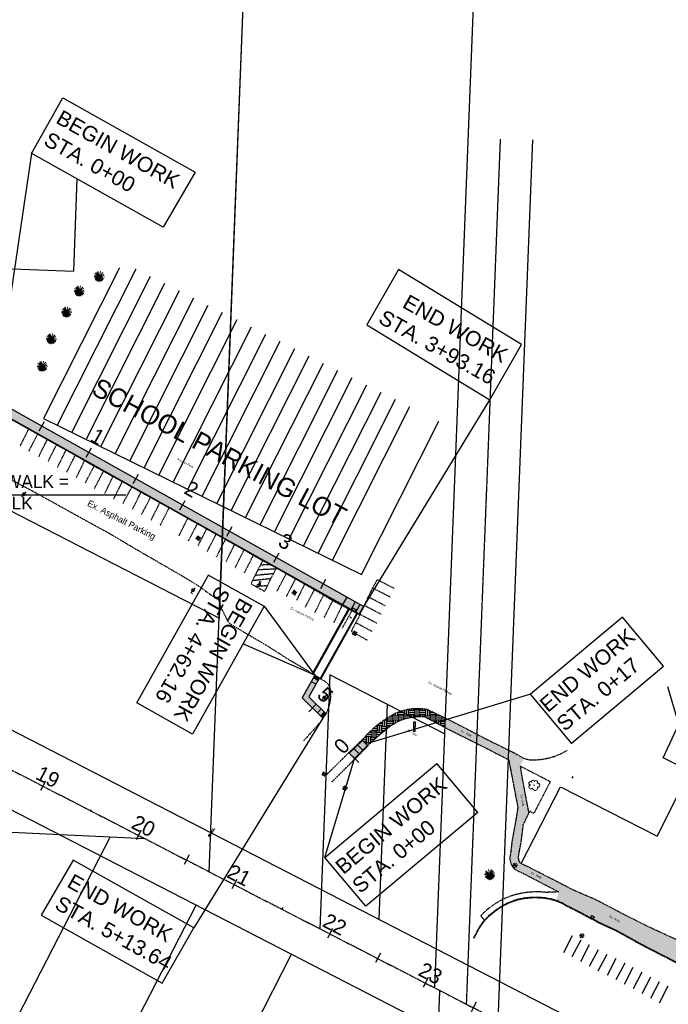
# Model space of a CAD drawing. Header units: feet. Extents: x 2246890 to 2250290, y 437895 to 440095.
# Tile 5 of 16: x 2248053 to 2248656, y 438715 to 439631. Entities that reach past the tile are written whole.
import ezdxf
from ezdxf import colors
from ezdxf.entities.mleader import LeaderData, LeaderLine
from ezdxf.math import Vec2, Vec3

# ---------------------------------------------------------------- set-up
doc = ezdxf.new("R2010")
doc.units = ezdxf.units.FT
doc.header["$MEASUREMENT"] = 0
for name, pattern in [('CL', [2, 0.3, -0.15, 1.4, -0.15]), ('esmtuex', [0]), ('OhDOT_USTN1', [0.055, 0.014, -0.041]), ('OhDOT_USTN2', [0.11, 0.069, -0.041]), ('OhDOT_USTN3', [0.22, 0.165, -0.055]), ('OhDOT_USTN5', [0.11, 0.055, -0.055]), ('REDO_Drainage01', [1.6, 0.85, -0.75]), ('rowex', [0]), ('shrublt', [0])]:
    doc.linetypes.add(name, pattern=pattern)
for name, color, linetype in [('5PPBLDG-HAT', 253, 'Continuous'), ('DV_X_Property_Line', 7, 'Continuous'), ('GE_P_CL', 7, 'CL'), ('GE_P_CL_Text', 7, 'Continuous'), ('GE_X_CL', 7, 'CL'), ('PF_P_Text', 7, 'Continuous'), ('PM_P_Crosswalk', 7, 'Continuous'), ('PV_P_Curb', 120, 'Continuous'), ('PV_P_Parking_Lot', 5, 'Continuous'), ('PV_P_Walk', 231, 'Continuous'), ('RW_X_CL', 6, 'CL'), ('RW_X_Esmt_U', 6, 'esmtuex'), ('RW_X_Fee_RW', 6, 'rowex'), ('SH_Border', 7, 'Continuous'), ('SH_Data', 7, 'Continuous'), ('SN_X_Private', 40, 'Continuous'), ('SV_X_Mon_Cells_Found', 7, 'Continuous'), ('TX_P_20', 7, 'Continuous'), ('TX_X_20', 7, 'Continuous')]:
    doc.layers.add(name, color=color, linetype=linetype)
for name, color, linetype, transparency in [('BD_X_Building', 231, 'Continuous', 0.5), ('DR_X_Cells', 151, 'OhDOT_USTN2', 0.5), ('LT_X_Foundation', 7, 'OhDOT_USTN1', 0.5), ('LT_X_Poles', 2, 'Continuous', 0.5), ('PM_X_Island', 7, 'Continuous', 0.5), ('PM_X_Parking_Lot_Stall', 7, 'OhDOT_USTN5', 0.5), ('PV_X_Curb', 120, 'OhDOT_USTN1', 0.5), ('PV_X_Driveway', 7, 'OhDOT_USTN5', 0.5), ('PV_X_EOP', 7, 'OhDOT_USTN3', 0.5), ('PV_X_Parking_Lot', 7, 'OhDOT_USTN5', 0.5), ('PV_X_Text', 7, 'Continuous', 0.5), ('PV_X_Walk', 120, 'OhDOT_USTN5', 0.5), ('PV_X_Walk-HATCH', 120, 'OhDOT_USTN5', 0.7), ('UT_X_Sanitary_Cells', 3, 'Continuous', 0.5), ('UT_X_Water_Cells', 133, 'Continuous', 0.5), ('VG_X_Cells', 3, 'Continuous', 0.5), ('VG_X_Shrub_Line_Lt', 3, 'shrublt', 0.5)]:
    doc.layers.add(name, color=color, linetype=linetype, transparency=transparency)
doc.styles.add('OHDOTSymbols', font='arial.ttf')
doc.styles.add('Slanted-Normal', font='font31.shx', dxfattribs={"height": 0.12})
doc.styles.get("Standard").update_dxf_attribs({"font": 'arial.ttf'})
doc.styles.add('Straight-Normal', font='font30.shx', dxfattribs={"height": 0.1})

# ---------------------------------------------------------------- blocks, each defined once
blk = doc.blocks.new('TREE')
at = {"layer": 'VG_X_Cells', "color": 3, "linetype": 'Continuous', "lineweight": 0}
blk.add_circle((0, 0), 0.012, dxfattribs=at)
for centre, radius, start, end in [((-0.143, -0.077), 0.0987, 96.1722, 320.5737), ((-0.165, 0.093), 0.0735, 39.0625, 279.5412), ((-0.049, 0.168), 0.0658, 354.0047, 205.9741), ((0.091, 0.141), 0.0776, 323.83, 165.0376), ((0.173, 0.002), 0.0957, 259.1453, 101.4596), ((0.047, -0.13), 0.114, 184.9476, 19.4572)]:
    blk.add_arc(centre, radius, start, end, dxfattribs=at)
blk = doc.blocks.new('ETREE')
at = {"layer": 'VG_X_Cells', "color": 3, "linetype": 'Continuous', "lineweight": 0}
for p, q in [((-0.247, 0), (0, 0)), ((0, 0), (-0.221, 0.059)), ((0, 0), (-0.214, -0.078)), ((0, 0), (-0.199, -0.114)), ((0, 0), (-0.195, 0.115)), ((0, 0), (-0.195, -0.15)), ((0, 0), (-0.174, 0.174)), ((0, 0), (-0.147, -0.173)), ((0, 0), (-0.116, -0.201)), ((0, 0), (-0.083, -0.217)), ((0, 0), (-0.063, -0.243)), ((0, 0), (-0.062, 0.231)), ((0, 0), (-0.027, -0.23)), ((0, 0), (0.063, 0.235)), ((0, 0), (0.133, 0.194)), ((0, 0), (0.183, 0.14)), ((0, 0), (0.237, 0.08)), ((0, 0), (0.226, 0.005)), ((0, -0.262), (0, 0)), ((0, 0), (0.046, -0.232)), ((0, 0), (0.097, -0.233)), ((0, 0), (0.127, -0.19)), ((0, 0), (0.179, -0.176)), ((0, 0), (0.191, -0.128)), ((0, 0), (0.223, -0.097)), ((0, 0), (0.241, -0.048))]:
    blk.add_line(p, q, dxfattribs=at)
blk = doc.blocks.new('FH')
at = {"layer": 'UT_X_Water_Cells', "color": 133, "linetype": 'Continuous', "lineweight": 0}
for p, q in [((0.06, 0.103), (-0.06, 0.103)), ((0, 0.06), (0, 0.146)), ((-0.042, -0.042), (-0.146, -0.146)), ((0.042, -0.042), (0.146, -0.146))]:
    blk.add_line(p, q, dxfattribs=at)
for start, end in [(140.02099, 184.06293), (68.13946, 112.03798), (356.01648, 39.98885), (211.87877, 255.84793), (283.82389, 329.90967)]:
    blk.add_arc((0, 0), 0.06, start, end, dxfattribs=at)
blk = doc.blocks.new('WGV')
at = {"layer": 'UT_X_Water_Cells', "color": 133, "linetype": 'Continuous', "lineweight": 0}
for p, q in [((0.032, 0.102), (-0.032, 0.102)), ((0, 0.07), (0, 0.134))]:
    blk.add_line(p, q, dxfattribs=at)
at = {"layer": 'UT_X_Water_Cells', "color": 133, "linetype": 'Continuous', "lineweight": 0, "flags": 128}
blk.add_lwpolyline([(-0.032, 0.041), (-0.016, -0.045), (0, 0.041), (0.016, -0.045), (0.032, 0.041)], dxfattribs=at)
at = {"layer": 'UT_X_Water_Cells', "color": 133, "linetype": 'Continuous', "lineweight": 0, "extrusion": (0, 0, -1)}
blk.add_arc((0, 0), 0.07, 330.01836, 29.98164, dxfattribs=at)
at = {"layer": 'UT_X_Water_Cells', "color": 133, "linetype": 'Continuous', "lineweight": 0}
for start, end in [(60.01836, 120.01574), (330.01836, 29.98164), (239.98426, 299.98164)]:
    blk.add_arc((0, 0), 0.07, start, end, dxfattribs=at)
blk = doc.blocks.new('CB22B-X')
at = {"layer": 'Defpoints', "color": 20, "linetype": 'REDO_Drainage01', "lineweight": 0}
blk.add_lwpolyline([(-1, 1), (1, 1), (1, -1), (-1, -1), (-1, 1)], close=True, dxfattribs=at)
at = {"layer": 'DR_X_Cells', "color": 151, "linetype": 'Continuous', "lineweight": 0}
for p, q in [((-1.15, -0.61), (0.61, 1.15)), ((-1.15, 0.52), (-0.52, 1.15)), ((-0.55, -1.15), (1.15, 0.55)), ((0.58, -1.15), (1.15, -0.58))]:
    blk.add_line(p, q, dxfattribs=at)
at = {"layer": 'DR_X_Cells', "color": 151, "linetype": 'REDO_Drainage01', "lineweight": 0}
blk.add_lwpolyline([(-1.67, 1.67), (1.67, 1.67), (1.67, -1.67), (-1.67, -1.67), (-1.67, 1.67)], close=True, dxfattribs=at)
at = {"layer": 'DR_X_Cells', "color": 151, "linetype": 'Continuous', "lineweight": 0, "flags": 128}
blk.add_lwpolyline([(-1.15, 1.15), (1.15, 1.15), (1.15, -1.15), (-1.15, -1.15), (-1.15, 1.15)], close=True, dxfattribs=at)
blk = doc.blocks.new('SMH')
at = {"layer": 'Defpoints', "color": 3, "linetype": 'Continuous', "lineweight": 30}
blk.add_point((0, 0), dxfattribs=at)
at = {"layer": 'UT_X_Sanitary_Cells', "color": 3, "linetype": 'Continuous', "lineweight": 0, "flags": 128}
for points in [[(-0.017, 0.034), (-0.018, 0.036), (-0.02, 0.037), (-0.025, 0.039), (-0.032, 0.04), (-0.037, 0.04), (-0.039, 0.04), (-0.047, 0.038), (-0.054, 0.034), (-0.059, 0.029), (-0.06, 0.024), (-0.06, 0.02), (-0.059, 0.015), (-0.054, 0.011), (-0.019, -0.008), (-0.016, -0.01), (-0.015, -0.013), (-0.013, -0.017), (-0.013, -0.02), (-0.014, -0.024), (-0.015, -0.027), (-0.016, -0.03), (-0.017, -0.032), (-0.019, -0.034), (-0.02, -0.036), (-0.022, -0.037), (-0.025, -0.039), (-0.027, -0.039), (-0.032, -0.04), (-0.041, -0.04), (-0.047, -0.039), (-0.055, -0.034), (-0.06, -0.031)], [(0.01, -0.04), (0.036, 0.04), (0.06, -0.04)], [(0.054, -0.021), (0.017, -0.021)]]:
    blk.add_lwpolyline(points, dxfattribs=at)
at = {"layer": 'UT_X_Sanitary_Cells', "color": 3, "linetype": 'Continuous', "lineweight": 0}
for start, end in [(130.0806, 170.0721), (70.0577, 110.1061), (10.0169, 50.0392), (190.0169, 230.0392), (250.0577, 290.0473), (310.0114, 350.0264)]:
    blk.add_arc((0, 0), 0.1, start, end, dxfattribs=at)
blk = doc.blocks.new('LPOLE')
at = {"layer": 'LT_X_Poles', "color": 2, "linetype": 'Continuous', "lineweight": 0, "flags": 128}
blk.add_lwpolyline([(0.039, 0.148), (-0.039, -0.152), (0.079, -0.152)], dxfattribs=at)
at = {"layer": 'LT_X_Poles', "color": 2, "linetype": 'Continuous', "lineweight": 0}
blk.add_circle((0, 0), 0.065, dxfattribs=at)
blk = doc.blocks.new('IPID')
at = {"layer": 'SV_X_Mon_Cells_Found', "color": 2, "linetype": 'Continuous', "lineweight": 0}
blk.add_line((0, 0.006), (0, -0.038), dxfattribs=at)
at = {"layer": 'SV_X_Mon_Cells_Found', "color": 2, "linetype": 'Continuous', "lineweight": 0, "flags": 128}
for points in [[(0.102, 0.04), (0.119, 0.04)], [(0.11, -0.04), (0.11, 0.04)], [(0.189, -0.04), (0.189, 0.04), (0.215, 0.04), (0.218, 0.039), (0.222, 0.038), (0.223, 0.037), (0.225, 0.036), (0.227, 0.032), (0.229, 0.029), (0.23, 0.024), (0.23, 0.017), (0.229, 0.014), (0.228, 0.01), (0.226, 0.006), (0.224, 0.004), (0.222, 0.003), (0.219, 0.002), (0.215, 0.001), (0.189, 0.001)], [(0.339, 0.04), (0.301, 0.04), (0.301, -0.04)], [(0.301, 0.001), (0.328, 0.001)], [(0.102, -0.04), (0.119, -0.04)], [(0.158, -0.029), (0.161, -0.029), (0.163, -0.031), (0.164, -0.033), (0.164, -0.036), (0.163, -0.039), (0.161, -0.04), (0.158, -0.04), (0.157, -0.039), (0.155, -0.036), (0.155, -0.033), (0.157, -0.031), (0.158, -0.029)], [(0.271, -0.029), (0.273, -0.029), (0.275, -0.031), (0.277, -0.033), (0.277, -0.036), (0.275, -0.039), (0.273, -0.04), (0.271, -0.04), (0.269, -0.039), (0.267, -0.036), (0.267, -0.033), (0.269, -0.031), (0.271, -0.029)], [(0.378, -0.029), (0.381, -0.029), (0.383, -0.031), (0.384, -0.033), (0.384, -0.036), (0.383, -0.039), (0.381, -0.04), (0.378, -0.04), (0.377, -0.039), (0.375, -0.036), (0.375, -0.033), (0.377, -0.031), (0.378, -0.029)]]:
    blk.add_lwpolyline(points, dxfattribs=at)
at = {"layer": 'SV_X_Mon_Cells_Found', "color": 2, "linetype": 'Continuous', "lineweight": 0}
for centre, radius in [((0, 0), 0.06), ((0, 0.033), 0.008)]:
    blk.add_circle(centre, radius, dxfattribs=at)

msp = doc.modelspace()

# ---------------------------------------------------------------- hatches: boundary and pattern name
at = {"layer": '5PPBLDG-HAT'}
h = msp.add_hatch(color=256, dxfattribs=at)
h.dxf.hatch_style = 1
h.paths.add_polyline_path([(2248321.704, 439001.493), (2248328.373, 439013.384), (2248324.012, 439015.829), (2248315.473, 439000.604), (2248325.208, 438991.049), (2248328.684, 438994.643)])
h.paths.add_polyline_path([(2248331.308, 439018.617), (2248327.064, 439021.271), (2248324.012, 439015.829), (2248328.373, 439013.384)])
h.paths.add_polyline_path([(2248326.405, 439019.074), (2248327.383, 439020.818), (2248330.872, 439018.862), (2248329.894, 439017.117)], flags=0)
h.paths.add_polyline_path([(2248330.872, 439018.862), (2248327.383, 439020.818), (2248326.405, 439019.074), (2248329.894, 439017.117)], flags=16)
h.paths.add_polyline_path([(2248333.22, 438990.191), (2248328.684, 438994.643), (2248325.208, 438991.049), (2248329.718, 438986.623)])
h.paths.add_polyline_path([(2248335.725, 438987.033), (2248337.152, 438985.632), (2248337.435, 438986.055), (2248333.22, 438990.191), (2248329.718, 438986.623), (2248334.608, 438981.823), (2248337.152, 438985.632), (2248334.35, 438982.777), (2248332.923, 438984.178)])
h = msp.add_hatch(color=256, dxfattribs=at)
h.dxf.hatch_style = 1
h.paths.add_polyline_path([(2248368.582, 438948.479), (2248363.665, 438953.306), (2248359.352, 438949.132), (2248364.356, 438944.22)])
h.paths.add_polyline_path([(2248367.259, 438956.784), (2248363.665, 438953.306), (2248368.582, 438948.479), (2248372.105, 438952.028)])
h.paths.add_polyline_path([(2248376.332, 438956.286), (2248371.572, 438960.958), (2248367.259, 438956.784), (2248372.105, 438952.028)])
at = {"layer": 'PV_X_Walk-HATCH', "ltscale": 50}
h = msp.add_hatch(dxfattribs=at)
h.set_pattern_fill('EARTH', color=256, scale=20)
edge = h.paths.add_edge_path()
edge.add_line((2248448.202, 438973.083), (2248448.544, 438981.804))
edge.add_line((2248448.544, 438981.804), (2248432.884, 438989.397))
edge.add_arc((2248422.728, 438940.673), 49.771, 78.2252, 114.361319)
edge.add_arc((2248450.665, 438893.448), 104.486, 117.637125, 122.769296)
edge.add_line((2248394.111, 438981.306), (2248393.999, 438971.232))
edge.add_arc((2248423.443, 438936.332), 45.661, 126.51792, 130.153132, ccw=False)
edge.add_arc((2248425.247, 438936.641), 46.515, 84.907939, 128.53056, ccw=False)
edge.add_line((2248429.375, 438982.973), (2248448.202, 438973.083))
h = msp.add_hatch(dxfattribs=at)
h.set_pattern_fill('EARTH', color=256, scale=20)
h.paths.add_polyline_path([(2248394.111, 438981.306, 0.0731261), (2248371.215, 438961.308), (2248376.689, 438955.936, -0.0314846), (2248393.709, 438971.062)])
h.paths.add_polyline_path([(2248379.369, 438962.298), (2248389.619, 438971.146), (2248387.451, 438973.657), (2248377.202, 438964.81)], flags=24)
h = msp.add_hatch(dxfattribs=at)
h.set_pattern_fill('EARTH', color=256, scale=20)
edge = h.paths.add_edge_path()
edge.add_line((2248448.202, 438973.083), (2248507.635, 438942.937))
edge.add_line((2248507.635, 438942.937), (2248516.103, 438898.719))
edge.add_line((2248516.103, 438898.719), (2248509.324, 438855.394))
edge.add_arc((2248521.603, 438851.214), 12.971, 161.200818, 238.11988)
edge.add_line((2248514.752, 438840.199), (2248554.16, 438820.007))
edge.add_line((2248554.16, 438820.007), (2248551.47, 438812.085))
edge.add_arc((2248535.729, 438765.719), 48.965, 60.497476, 71.248008, ccw=False)
edge.add_line((2248559.843, 438808.335), (2248576.205, 438800.071))
edge.add_line((2248576.205, 438800.071), (2248583.677, 438795.895))
edge.add_line((2248583.677, 438795.895), (2248586.175, 438794.848))
edge.add_line((2248586.175, 438794.848), (2248591.894, 438791.618))
edge.add_line((2248591.894, 438791.618), (2248607.126, 438784.697))
edge.add_line((2248607.126, 438784.697), (2248631.262, 438771.308))
edge.add_line((2248631.262, 438771.308), (2248653.41, 438759.92))
edge.add_line((2248653.41, 438759.92), (2248680.634, 438745.975))
edge.add_line((2248680.634, 438745.975), (2248707.517, 438732.231))
edge.add_line((2248707.517, 438732.231), (2248733.438, 438719.295))
edge.add_line((2248733.438, 438719.295), (2248760.157, 438705.083))
edge.add_line((2248760.157, 438705.083), (2248810.724, 438679.108))
edge.add_line((2248810.724, 438679.108), (2248833.755, 438667.39))
edge.add_line((2248833.755, 438667.39), (2248883.527, 438641.915))
edge.add_line((2248883.527, 438641.915), (2248906.551, 438629.602))
edge.add_line((2248906.551, 438629.602), (2248929.881, 438618.175))
edge.add_line((2248929.881, 438618.175), (2248946.845, 438609.286))
edge.add_arc((2248920.379, 438546.098), 68.507, 26.460698, 67.273842, ccw=False)
edge.add_arc((2248931.516, 438549.152), 57.219, 2.597753, 28.69212, ccw=False)
edge.add_arc((2248918.648, 438548.13), 70.122, -23.152536, 2.955805, ccw=False)
edge.add_line((2248983.122, 438520.559), (2248988.284, 438518.392))
edge.add_arc((2248921.505, 438546.916), 72.616, 336.871044, 363.780119)
edge.add_arc((2248924.724, 438548.515), 69.312, 2.636301, 49.078811)
edge.add_line((2248970.125, 438600.889), (2248972.516, 438606.065))
edge.add_line((2248972.516, 438606.065), (2248927.067, 438633.34))
edge.add_line((2248927.067, 438633.34), (2248924.808, 438634.769))
edge.add_line((2248924.808, 438634.769), (2248810.563, 438697.4))
edge.add_line((2248810.563, 438697.4), (2248792.784, 438706.827))
edge.add_line((2248792.784, 438706.827), (2248784.154, 438710.836))
edge.add_line((2248784.154, 438710.836), (2248782.927, 438708.634))
edge.add_line((2248782.927, 438708.634), (2248766.269, 438717.187))
edge.add_line((2248766.269, 438717.187), (2248763.297, 438720.169))
edge.add_line((2248763.297, 438720.169), (2248760.052, 438721.921))
edge.add_line((2248760.052, 438721.921), (2248756.004, 438722.365))
edge.add_line((2248756.004, 438722.365), (2248739.455, 438730.999))
edge.add_line((2248739.455, 438730.999), (2248740.98, 438733.546))
edge.add_line((2248740.98, 438733.546), (2248715.095, 438746.885))
edge.add_line((2248715.095, 438746.885), (2248688.231, 438760.663))
edge.add_line((2248688.231, 438760.663), (2248669.197, 438769.912))
edge.add_line((2248669.197, 438769.912), (2248670.473, 438771.843))
edge.add_line((2248670.473, 438771.843), (2248663.194, 438775.837))
edge.add_line((2248663.194, 438775.837), (2248638.974, 438786.872))
edge.add_line((2248638.974, 438786.872), (2248613.485, 438799.634))
edge.add_line((2248613.485, 438799.634), (2248589.128, 438812.468))
edge.add_line((2248589.128, 438812.468), (2248568.102, 438821.48))
edge.add_line((2248568.102, 438821.48), (2248523.577, 438844.394))
edge.add_line((2248523.577, 438844.394), (2248519.309, 438846.526))
edge.add_arc((2248521.341, 438850.593), 4.546, 179.112778, 243.44966, ccw=False)
edge.add_line((2248516.795, 438850.664), (2248516.899, 438854.091))
edge.add_line((2248516.899, 438854.091), (2248519.15, 438865.928))
edge.add_line((2248519.15, 438865.928), (2248521.268, 438882.834))
edge.add_line((2248521.268, 438882.834), (2248526.501, 438893.666))
edge.add_line((2248526.501, 438893.666), (2248520.87, 438922.874))
edge.add_line((2248520.87, 438922.874), (2248518.522, 438937.015))
edge.add_line((2248518.522, 438937.015), (2248521.842, 438944.289))
edge.add_line((2248521.842, 438944.289), (2248511.683, 438949.921))
edge.add_line((2248511.683, 438949.921), (2248456.658, 438977.869))
edge.add_line((2248456.658, 438977.869), (2248448.544, 438981.804))
edge.add_line((2248448.544, 438981.804), (2248448.202, 438973.083))

# ---------------------------------------------------------------- linework, layer by layer
at = {"layer": '5PPBLDG-HAT'}
for points in [[(2248030.519, 439277.439), (2248372.906, 439085.413), (2248026.09, 439270.155), (2248368.748, 439077.999)], [(2248326.405, 439019.074), (2248327.383, 439020.818), (2248329.894, 439017.117), (2248330.872, 439018.862)], [(2248332.923, 438984.178), (2248334.35, 438982.777), (2248335.725, 438987.033), (2248337.152, 438985.632)]]:
    msp.add_solid(points, dxfattribs=at)
at = {"layer": 'BD_X_Building', "elevation": 2171.273}
for points in [[(2248106.207, 439483.232), (2248102.914, 439397.558)], [(2247892.238, 439405.654), (2248102.914, 439397.558)]]:
    msp.add_lwpolyline(points, dxfattribs=at)
at = {"layer": 'DV_X_Property_Line'}
for p, q in [((2248229.2, 438838.586, 1083.62), (2248267.513, 439814.594, 1083.62)), ((2248267.113, 439814.33, 1083.62), (2248238.518, 439074.612, 1083.62)), ((2248478.273, 439739.14, 1083.62), (2248447.96, 438966.924, 1083.62)), ((2248529.703, 439519.651, 1083.62), (2248497.539, 438700.282, 1083.62)), ((2248238.518, 439074.612, 1083.62), (2247751.322, 439325.324, 1083.62)), ((2248341.292, 439021.896, 1083.62), (2248332.016, 438785.588, 1083.62)), ((2248447.96, 438966.924, 1083.62), (2248341.292, 439021.896, 1083.62)), ((2248394.626, 438994.41, 1083.62), (2248386.778, 438794.49, 1083.62)), ((2248447.96, 438966.924, 1083.62), (2248438.684, 438730.614, 1083.62)), ((2248169.36, 438869.417, 1083.62), (2247849.412, 438884.218, 1083.62)), ((2248037.785, 438678.478, 1083.62), (2248136.962, 438870.916, 1083.62)), ((2248126.675, 438632.667, 1083.62), (2248216.923, 438807.779, 1083.62)), ((2248215.564, 438586.856, 1083.62), (2248305.812, 438761.968, 1083.62))]:
    msp.add_line(p, q, dxfattribs=at)
at = {"layer": 'GE_P_CL_Text'}
for p, q in [((2248071.156, 439248.915), (2248076.048, 439257.637)), ((2248114.766, 439224.457), (2248119.657, 439233.179)), ((2248158.375, 439199.998), (2248163.267, 439208.72)), ((2248158.375, 439199.998), (2248163.267, 439208.72)), ((2248201.985, 439175.54), (2248206.876, 439184.262)), ((2248245.594, 439151.082), (2248250.486, 439159.804)), ((2248289.204, 439126.624), (2248294.096, 439135.346)), ((2248332.813, 439102.165), (2248337.705, 439110.887)), ((2248359.853, 439075.955), (2248361.584, 439074.955)), ((2248321.731, 438987.455), (2248328.684, 438994.643)), ((2248368.332, 438940.369), (2248361.144, 438947.321)), ((2248566.579, 438925.771), (2248567.557, 438927.515)), ((2248072.612, 438914.499, -2171.273), (2248077.301, 438923.332, -2171.273)), ((2248074.5, 438918.026, -2171.273), (2248075.414, 438919.805, -2171.273)), ((2248118.715, 438894.677, -2171.273), (2248119.631, 438896.455, -2171.273)), ((2248161.563, 438868.807, -2171.273), (2248166.252, 438877.64, -2171.273)), ((2248163.45, 438872.334, -2171.273), (2248164.364, 438874.113, -2171.273)), ((2248206.038, 438845.961, -2171.273), (2248210.727, 438854.793, -2171.273)), ((2248207.926, 438849.488, -2171.273), (2248208.84, 438851.267, -2171.273)), ((2248250.514, 438823.115, -2171.273), (2248255.202, 438831.947, -2171.273)), ((2248252.401, 438826.641, -2171.273), (2248253.315, 438828.42, -2171.273)), ((2248296.876, 438803.795, -2171.273), (2248297.79, 438805.574, -2171.273)), ((2248339.464, 438777.422, -2171.273), (2248344.153, 438786.255, -2171.273)), ((2248341.352, 438780.949, -2171.273), (2248342.265, 438782.728, -2171.273)), ((2248383.939, 438754.576, -2171.273), (2248388.628, 438763.409, -2171.273)), ((2248385.827, 438758.103, -2171.273), (2248386.741, 438759.882, -2171.273)), ((2248428.415, 438731.73, -2171.273), (2248433.103, 438740.562, -2171.273)), ((2248430.302, 438735.256, -2171.273), (2248431.216, 438737.036, -2171.273)), ((2248472.89, 438708.883, -2171.273), (2248477.579, 438717.716, -2171.273))]:
    msp.add_line(p, q, dxfattribs=at)
at = {"layer": 'GE_X_CL', "elevation": 2171.273}
msp.add_lwpolyline([(2247742.159, 439089.584), (2248895.08, 438495.685)], dxfattribs=at)
at = {"layer": 'LT_X_Foundation'}
for centre, radius, start, end in [((2248056.925, 439190.073, 1085.95), 1.036, 141.280493, 14.796431), ((2248056.925, 439190.073, 1085.95), 1.036, 14.796431, 141.280493), ((2248214.053, 439100.663, 1084.631), 0.952, 130.726721, 319.802646), ((2248214.053, 439100.663, 1084.631), 0.952, 319.802646, 130.726721), ((2248336.062, 439000.869, 1084.069), 1.141, 160.539685, 27.846276), ((2248336.062, 439000.869, 1084.069), 1.141, 27.846276, 160.539685)]:
    msp.add_arc(centre, radius, start, end, dxfattribs=at)
at = {"layer": 'PF_P_Text'}
for p, q in [((2248064.035, 439506.884, -4368.563), (2248029.992, 439277.734)), ((2248372.906, 439085.413, 21668.825), (2248490.094, 439277.655, 21668.825))]:
    msp.add_line(p, q, dxfattribs=at)
at = {"layer": 'PM_P_Crosswalk'}
for points in [[(2248324.825, 439022.605), (2248359.007, 439083.621), (2248359.583, 439083.298), (2248325.4, 439022.283)], [(2248332.38, 439018.373), (2248332.956, 439018.05), (2248367.138, 439079.065), (2248366.562, 439079.388)]]:
    msp.add_lwpolyline(points, close=True, dxfattribs=at)
at = {"layer": 'PM_X_Island'}
for p, q in [((2248145.813, 439400.587, 2171.273), (2248075.18, 439260.242, 2171.273)), ((2248087.916, 439254.002, 2171.273), (2248161.243, 439399.652, 2171.273)), ((2248101.387, 439247.403, 2171.273), (2248174.641, 439392.907, 2171.273)), ((2248114.858, 439240.803, 2171.273), (2248188.039, 439386.161, 2171.273)), ((2248128.329, 439234.204, 2171.273), (2248201.437, 439379.416, 2171.273)), ((2248141.801, 439227.604, 2171.273), (2248214.834, 439372.671, 2171.273)), ((2248155.272, 439221.005, 2171.273), (2248228.232, 439365.926, 2171.273)), ((2248168.743, 439214.405, 2171.273), (2248241.63, 439359.181, 2171.273)), ((2248182.214, 439207.806, 2171.273), (2248255.028, 439352.436, 2171.273)), ((2248195.685, 439201.206, 2171.273), (2248268.426, 439345.691, 2171.273)), ((2248209.156, 439194.607, 2171.273), (2248281.824, 439338.945, 2171.273)), ((2248222.628, 439188.007, 2171.273), (2248295.222, 439332.2, 2171.273)), ((2248236.099, 439181.407, 2171.273), (2248308.62, 439325.455, 2171.273)), ((2248249.57, 439174.808, 2171.273), (2248322.017, 439318.71, 2171.273)), ((2248263.041, 439168.208, 2171.273), (2248335.415, 439311.965, 2171.273)), ((2248276.512, 439161.609, 2171.273), (2248348.813, 439305.22, 2171.273)), ((2248289.984, 439155.009, 2171.273), (2248362.211, 439298.475, 2171.273)), ((2248303.455, 439148.41, 2171.273), (2248375.609, 439291.729, 2171.273)), ((2248316.926, 439141.81, 2171.273), (2248389.007, 439284.984, 2171.273)), ((2248330.397, 439135.211, 2171.273), (2248402.405, 439278.239, 2171.273)), ((2248343.868, 439128.611, 2171.273), (2248415.803, 439271.494, 2171.273)), ((2248075.18, 439260.242, 2171.273), (2248370.811, 439115.412, 2171.273)), ((2248370.811, 439115.412, 2171.273), (2248442.598, 439258.004, 2171.273))]:
    msp.add_line(p, q, dxfattribs=at)
for points, elevation in [([(2248519.309, 438846.526), (2248555.79, 438917.773), (2248645.796, 438871.994), (2248675.98, 438932.33), (2248651.377, 438944.707), (2248665.76, 438976.151), (2248655.618, 439010.926)], 1087.197), ([(2248558.753, 438763.784), (2248566.915, 438779.473)], 2171.273), ([(2248566.761, 438759.78), (2248574.923, 438775.469)], 2171.273), ([(2248574.558, 438755.274), (2248582.72, 438770.963)], 2171.273), ([(2248582.804, 438750.779), (2248590.966, 438766.467)], 2171.273), ([(2248590.906, 438746.48), (2248599.069, 438762.169)], 2171.273), ([(2248599.503, 438742.664), (2248607.665, 438758.353)], 2171.273), ([(2248607.605, 438738.365), (2248615.767, 438754.054)], 2171.273), ([(2248615.269, 438734.17), (2248623.431, 438749.859)], 2171.273), ([(2248623.558, 438730.088), (2248631.72, 438745.777)], 2171.273), ([(2248631.719, 438725.423), (2248639.881, 438741.112)], 2171.273), ([(2248639.732, 438721.064), (2248647.894, 438736.752)], 2171.273), ([(2248647.778, 438716.917), (2248655.94, 438732.606)], 2171.273)]:
    msp.add_lwpolyline(points, dxfattribs=dict(at, elevation=elevation))
at = {"layer": 'PM_X_Parking_Lot_Stall'}
for points, elevation in [([(2248053.346, 439234.717), (2248061.516, 439250.839)], 1086.621), ([(2248061.454, 439230.044), (2248069.764, 439245.902)], 1086.545), ([(2248070.66, 439224.683), (2248078.644, 439240.954)], 1086.389), ([(2248088.206, 439215.108), (2248096.122, 439231.188)], 1086.165), ([(2248096.633, 439210.366), (2248104.716, 439226.296)], 1086.091), ([(2248114.008, 439200.458), (2248122.197, 439216.084)], 1085.841), ([(2248140.329, 439185.465), (2248148.5, 439201.727)], 1085.386), ([(2248148.783, 439181.072), (2248157.436, 439196.971)], 1085.29), ([(2248157.843, 439175.753), (2248165.7, 439191.869)], 1085.148), ([(2248183.681, 439161.037), (2248191.949, 439177.413)], 1084.782), ([(2248201.121, 439151.369), (2248209.253, 439167.526)], 1084.454), ([(2248227.333, 439136.587), (2248235.511, 439152.482)], 1084.588), ([(2248236.028, 439131.807), (2248244.431, 439148.021)], 1084.622), ([(2248244.685, 439126.737), (2248252.776, 439143.191)], 1084.775), ([(2248253.426, 439121.822), (2248261.604, 439138.267)], 1084.768), ([(2248278.802, 439128.223), (2248276.849, 439124.366), (2248274.338, 439119.527), (2248271.716, 439114.324), (2248269.199, 439109.443), (2248268.024, 439106.683), (2248272.186, 439104.299), (2248280.752, 439099.663), (2248283.473, 439104.938), (2248286.465, 439111.368), (2248288.948, 439115.993), (2248291.26, 439120.348), (2248291.927, 439121.429)], 1084.993), ([(2248291.26, 439120.348), (2248274.338, 439119.527)], 1084.735), ([(2248276.849, 439124.366), (2248285.831, 439124.589)], 1084.919), ([(2248286.465, 439111.368), (2248269.199, 439109.443)], 1084.503), ([(2248288.948, 439115.993), (2248271.716, 439114.324)], 1084.688), ([(2248292.247, 439099.673), (2248300.793, 439116.105)], 1084.495), ([(2248301.039, 439094.827), (2248309.456, 439111.212)], 1084.297), ([(2248272.186, 439104.299), (2248283.395, 439105.146)], 1084.534), ([(2248310.567, 439091.243), (2248317.893, 439105.979)], 1084.188), ([(2248318.554, 439085.032), (2248326.809, 439100.744)], 1084.382), ([(2248327.485, 439079.947), (2248335.487, 439096.062)], 1084.604), ([(2248392.82, 439086.112), (2248377.041, 439094.407)], 1085.347), ([(2248336.102, 439075.196), (2248344.04, 439090.991)], 1084.606), ([(2248345.129, 439070.352), (2248352.552, 439085.983)], 1084.518), ([(2248388.939, 439078.224), (2248373.405, 439086.406)], 1085.217), ([(2248353.077, 439065.463), (2248361.598, 439081.145)], 1084.416), ([(2248369.446, 439078.075), (2248365.362, 439070.444), (2248361.19, 439062.576), (2248376.241, 439054.171)], 1084.637), ([(2248384.932, 439069.933), (2248369.446, 439078.075)], 1085.089), ([(2248380.788, 439062.096), (2248365.362, 439070.444)], 1084.858)]:
    msp.add_lwpolyline(points, dxfattribs=dict(at, elevation=elevation))
for points in [[(2248079.298, 439220.078), (2248087.203, 439235.965)], [(2248105.597, 439205.21), (2248113.333, 439221.282)], [(2248122.597, 439195.556), (2248130.94, 439211.425)], [(2248132.215, 439190.817), (2248139.742, 439206.432)], [(2248166.221, 439171.044), (2248174.825, 439187.117)], [(2248175.198, 439165.983), (2248183.303, 439181.922)], [(2248209.959, 439146.688), (2248218.258, 439162.603)], [(2248218.64, 439141.625), (2248226.583, 439157.285)], [(2248262.035, 439116.924), (2248270.217, 439133.138)], [(2248400.917, 439102.361), (2248385.402, 439110.301)], [(2248397.548, 439094.246), (2248381.084, 439102.441)]]:
    msp.add_lwpolyline(points, dxfattribs=at)
at = {"layer": 'PV_P_Curb'}
for points in [[(2248026.317, 439270.601), (2248026.745, 439270.383), (2248368.556, 439078.68)], [(2248372.469, 439085.657), (2248368.556, 439078.68)], [(2248327.044, 439021.284), (2248331.288, 439018.629)], [(2248334.608, 438981.823), (2248337.435, 438986.055)], [(2248359.342, 438949.123), (2248371.563, 438960.949)], [(2248364.358, 438944.222), (2248376.32, 438956.274)]]:
    msp.add_lwpolyline(points, dxfattribs=at)
at = {"layer": 'PV_P_Parking_Lot'}
for points in [[(2248026.09, 439270.155), (2248026.509, 439269.942), (2248368.748, 439077.999)], [(2248372.906, 439085.413), (2248368.748, 439077.999)], [(2248327.309, 439021.708), (2248331.553, 439019.053)], [(2248334.935, 438981.502), (2248337.761, 438985.734)], [(2248358.995, 438949.482), (2248371.215, 438961.308)]]:
    msp.add_lwpolyline(points, dxfattribs=at)
at = {"layer": 'PV_P_Parking_Lot', "elevation": 1085.217}
msp.add_lwpolyline([(2248365.362, 439070.444), (2248365.362, 439070.444)], close=True, dxfattribs=at)
at = {"layer": 'PV_P_Walk'}
for p, q in [((2248327.309, 439021.708), (2248315.473, 439000.604)), ((2248331.553, 439019.053), (2248321.704, 439001.493)), ((2248334.935, 438981.502), (2248315.473, 439000.604)), ((2248337.761, 438985.734), (2248321.704, 439001.493)), ((2248332.923, 438984.178), (2248334.35, 438982.777)), ((2248335.725, 438987.033), (2248337.152, 438985.632))]:
    msp.add_line(p, q, dxfattribs=at)
for points in [[(2248029.992, 439277.734), (2248030.519, 439277.439), (2248372.906, 439085.413)], [(2248357.064, 439094.297), (2248352.906, 439086.884)], [(2248364.914, 439089.895), (2248360.756, 439082.481)], [(2248362.415, 439084.417), (2248361.437, 439082.673)], [(2248365.904, 439082.46), (2248362.415, 439084.417)], [(2248369.275, 439087.449), (2248365.117, 439080.035)], [(2248364.925, 439080.716), (2248361.437, 439082.673)], [(2248365.904, 439082.46), (2248364.925, 439080.716)], [(2248327.383, 439020.818), (2248326.405, 439019.074)], [(2248329.894, 439017.117), (2248326.405, 439019.074)], [(2248330.872, 439018.862), (2248327.383, 439020.818)], [(2248330.872, 439018.862), (2248329.894, 439017.117)], [(2248328.373, 439013.384), (2248324.012, 439015.829)], [(2248333.22, 438990.191), (2248329.718, 438986.623)], [(2248335.725, 438987.033), (2248332.923, 438984.178)], [(2248337.152, 438985.632), (2248334.35, 438982.777)], [(2248364.712, 438943.87), (2248376.675, 438955.922)], [(2248364.712, 438943.87), (2248376.675, 438955.922)], [(2248366.801, 438957.233), (2248372.443, 438951.696)], [(2248371.215, 438961.308), (2248376.689, 438955.936)], [(2248358.995, 438949.482), (2248364.738, 438943.845)], [(2248363.299, 438953.665), (2248368.941, 438948.127)]]:
    msp.add_lwpolyline(points, dxfattribs=at)
at = {"layer": 'PV_X_Curb'}
for points, elevation in [([(2248559.822, 438808.347), (2248576.205, 438800.071), (2248583.677, 438795.895), (2248586.175, 438794.848), (2248591.894, 438791.618), (2248607.126, 438784.697), (2248631.262, 438771.308), (2248653.41, 438759.92), (2248680.634, 438745.975), (2248707.517, 438732.231), (2248733.438, 438719.295), (2248760.157, 438705.083), (2248785.156, 438692.195), (2248810.724, 438679.108), (2248833.755, 438667.39), (2248858.751, 438654.583), (2248883.527, 438641.915), (2248906.551, 438629.602), (2248929.881, 438618.175), (2248946.845, 438609.286)], 1086.945), ([(2248475.031, 438777.115), (2248479.226, 438785.377)], 1086.794)]:
    msp.add_lwpolyline(points, dxfattribs=dict(at, elevation=elevation))
for centre, radius, start, end in [((2248531.028, 438756, 1086.59), 58.873, 100.035608, 130.792917), ((2248532.473, 438739.529, 1086.715), 75.357, 82.911726, 98.927309), ((2248535.729, 438765.719, 1086.715), 48.965, 60.497476, 82.911726), ((2248519.761, 438763.248, 1086.721), 46.182, 126.027873, 151.349962)]:
    msp.add_arc(centre, radius, start, end, dxfattribs=at)
at = {"layer": 'PV_X_Driveway', "elevation": 1088.945}
msp.add_lwpolyline([(2248052.533, 439255.796), (2248061.516, 439250.839), (2248069.764, 439245.902), (2248078.644, 439240.954), (2248087.203, 439235.965), (2248096.122, 439231.188), (2248104.716, 439226.296), (2248113.333, 439221.282), (2248122.197, 439216.084), (2248130.94, 439211.425), (2248139.742, 439206.432), (2248148.5, 439201.727), (2248157.436, 439196.971), (2248165.7, 439191.869), (2248174.825, 439187.117), (2248183.282, 439182.174), (2248191.949, 439177.413), (2248201.192, 439172.625), (2248209.253, 439167.526), (2248218.258, 439162.603), (2248244.431, 439148.021), (2248252.776, 439143.191), (2248261.604, 439138.267), (2248270.217, 439133.138), (2248278.802, 439128.223), (2248291.927, 439121.429), (2248300.793, 439116.105), (2248309.456, 439111.212), (2248335.447, 439096.28), (2248344.04, 439090.991), (2248365.883, 439079.546), (2248368.039, 439078.401), (2248369.508, 439078.655), (2248373.405, 439086.406), (2248377.041, 439094.407), (2248381.084, 439102.441), (2248385.402, 439110.301)], dxfattribs=at)
at = {"layer": 'PV_X_EOP'}
for points, elevation in [([(2248559.597, 438807.9), (2248575.971, 438799.629), (2248583.458, 438795.445), (2248585.954, 438794.398), (2248591.667, 438791.172), (2248606.901, 438784.25), (2248631.027, 438770.867), (2248653.182, 438759.476), (2248680.406, 438745.53), (2248707.292, 438731.785), (2248733.209, 438718.85), (2248759.925, 438704.64), (2248784.928, 438691.75), (2248810.496, 438678.663), (2248833.527, 438666.945), (2248858.523, 438654.138), (2248883.296, 438641.472), (2248906.323, 438629.157), (2248929.655, 438617.729), (2248946.613, 438608.843)], 1086.945), ([(2248475.477, 438776.889), (2248479.672, 438785.151)], 1086.794)]:
    msp.add_lwpolyline(points, dxfattribs=dict(at, elevation=elevation))
for centre, radius, start, end in [((2248531.028, 438756, 1086.59), 58.373, 100.035608, 130.792917), ((2248532.473, 438739.529, 1086.715), 74.857, 82.911726, 98.927309), ((2248535.729, 438765.719, 1086.715), 48.465, 60.497476, 82.911726), ((2248519.761, 438763.248, 1086.721), 45.682, 126.027873, 151.349962)]:
    msp.add_arc(centre, radius, start, end, dxfattribs=at)
at = {"layer": 'PV_X_Parking_Lot'}
for points, elevation in [([(2248003.587, 439225.556), (2248006.396, 439231.249), (2248006.804, 439231.146), (2248004.173, 439225.364), (2248022.661, 439216.032), (2248041.346, 439205.402), (2248062.17, 439194.402), (2248083.255, 439182.84), (2248110.053, 439167.955), (2248135.097, 439154.199), (2248153.117, 439143.512), (2248178.6, 439128.676), (2248198.043, 439117.463), (2248218.389, 439105.353), (2248234.401, 439093.569), (2248237.853, 439092.172), (2248239.468, 439085.562), (2248243.692, 439077.19), (2248246.93, 439070.539), (2248264.925, 439059.71), (2248280.909, 439050.328), (2248302.781, 439036.437), (2248320.23, 439026.135), (2248335.318, 439016.698)], 1089.07), ([(2248432.884, 438989.397), (2248456.658, 438977.869), (2248487.437, 438961.85), (2248511.683, 438949.921), (2248521.842, 438944.289)], 1085.427), ([(2248330.35, 438975.408), (2248316.977, 438960.628)], 1084.036)]:
    msp.add_lwpolyline(points, dxfattribs=dict(at, elevation=elevation))
for centre, radius, start, end in [((2248330.062, 439005.749, 1084.404), 12.146, 12.088855, 64.358708), ((2248304.249, 439003.442, 1084.221), 38, 333.782648, 7.333846), ((2248242.401, 439046.359, 1084.172), 113, 321.105571, 328.104891), ((2248450.665, 438893.448, 1084.097), 104.486, 117.637125, 139.499498), ((2248422.728, 438940.673, 1084.897), 49.771, 78.2252, 114.361319), ((2250152.217, 437108.666, 1083.43), 2569.873, 133.870547, 134.914865), ((2248530.369, 439003.441, 1086.55), 60.584, 268.338047, 301.543358), ((2248529.331, 438963.34, 1086.475), 20.47, 248.540065, 267.987576)]:
    msp.add_arc(centre, radius, start, end, dxfattribs=at)
at = {"layer": 'PV_X_Walk'}
for points, elevation in [([(2248429.375, 438982.973), (2248452.553, 438970.797), (2248483.541, 438955.329), (2248507.635, 438942.937), (2248511.814, 438920.875), (2248516.103, 438898.719), (2248514.479, 438888.219), (2248510.687, 438867.201), (2248509.324, 438855.394)], 1085.604), ([(2248516.795, 438850.664), (2248516.899, 438854.091), (2248519.15, 438865.928), (2248521.268, 438882.834), (2248522.317, 438884.659), (2248526.501, 438893.666), (2248525.128, 438900.51), (2248520.87, 438922.874), (2248518.522, 438937.015), (2248546.291, 438922.681), (2248530.931, 438892.968), (2248527.686, 438894.745), (2248526.562, 438893.53)], 1087.197), ([(2248519.309, 438846.526), (2248523.577, 438844.394)], 1087.197), ([(2248514.752, 438840.199), (2248520.161, 438837.744), (2248554.16, 438820.007), (2248542.783, 438819.546)], 1087.048), ([(2248568.102, 438821.48), (2248557.644, 438826.912), (2248523.577, 438844.394)], 1087.455), ([(2248810.563, 438697.4), (2248792.784, 438706.827), (2248784.154, 438710.836), (2248782.927, 438708.634), (2248766.269, 438717.187), (2248763.297, 438720.169), (2248760.052, 438721.921), (2248756.004, 438722.365), (2248739.455, 438730.999), (2248740.98, 438733.546), (2248715.095, 438746.885), (2248688.231, 438760.663), (2248669.197, 438769.912), (2248670.473, 438771.843), (2248663.194, 438775.837), (2248662.167, 438776.176), (2248638.974, 438786.872), (2248613.485, 438799.634), (2248589.128, 438812.468), (2248568.102, 438821.48)], 1087.336), ([(2248481.48, 438797.734), (2248484.912, 438793.825)], 1086.958)]:
    msp.add_lwpolyline(points, dxfattribs=dict(at, elevation=elevation))
at = {"layer": 'PV_X_Walk', "elevation": 1086.999}
msp.add_lwpolyline([(2248583.771, 438796.528), (2248584.839, 438798.178), (2248587.35, 438796.557), (2248586.336, 438795.116)], close=True, dxfattribs=at)
at = {"layer": 'PV_X_Walk'}
for centre, radius, start, end in [((2248423.447, 438939.617, 1084.97), 43.069, 97.266148, 129.124031), ((2248428.122, 438902.951, 1084.97), 80.031, 89.103164, 97.266148), ((2248505.192, 438828.482, 1084.187), 180.99, 126.999202, 135.241242), ((2236187.709, 451042.674, 1084.187), 17165.677, 315.0839882, 315.2412419), ((2248522.673, 438851.395, 1087.048), 13.935, 163.323357, 215.906652), ((2248520.664, 438850.182, 1087.197), 3.899, 172.906308, 249.65613), ((2248520.08, 438849.518, 1087.048), 10.734, 215.906652, 240.242419), ((2248533.515, 438743.909, 1087.093), 76.084, 91.0377, 108.502219), ((2248533.775, 438729.523, 1087.093), 90.472, 84.285956, 91.0377), ((2248534.612, 438747.26, 1086.958), 73.285, 110.147458, 136.469852)]:
    msp.add_arc(centre, radius, start, end, dxfattribs=at)
at = {"layer": 'PV_X_Walk-HATCH'}
msp.add_lwpolyline([(2248393.47, 438971.157), (2248393.709, 438971.062)], dxfattribs=at)
at = {"layer": 'RW_X_CL'}
msp.add_line((2248499.705, 439520.279, 1083.62), (2248468.111, 438715.448, 1083.62), dxfattribs=at)
at = {"layer": 'RW_X_Esmt_U'}
msp.add_line((2248416.235, 438017.942, 1083.62), (2248443.603, 438728.079, 1083.62), dxfattribs=at)
at = {"layer": 'RW_X_Fee_RW'}
for p, q in [((2249370.22, 438287.65, 1083.62), (2247683.606, 439156.887, 1083.62)), ((2248886.26, 438462.821, 1083.62), (2247740.747, 439053.188, 1083.62))]:
    msp.add_line(p, q, dxfattribs=at)
at = {"layer": 'SH_Border', "color": 7, "linetype": 'Continuous'}
for p, q in [((2248064.035, 439506.884, -4368.563), (2248093.046, 439558.611, -4368.563)), ((2248093.046, 439558.611, -4368.563), (2248215.951, 439489.68, -4368.563)), ((2248186.458, 439438.224, -4368.563), (2248063.552, 439507.155, -4368.563)), ((2248215.951, 439489.68, -4368.563), (2248186.458, 439438.224, -4368.563)), ((2248405.075, 439399.125, 21668.825), (2248375.581, 439347.669, 21668.825)), ((2248519.588, 439329.111, 21668.825), (2248405.075, 439399.125, 21668.825)), ((2248375.581, 439347.669, 21668.825), (2248490.094, 439277.655, 21668.825)), ((2248490.094, 439277.655, 21668.825), (2248519.588, 439329.111, 21668.825)), ((2248161.825, 438995.856, -4368.563), (2248228.761, 439115.205, -4368.563)), ((2248228.49, 439114.722, -4368.563), (2248280.209, 439085.716, -4368.563)), ((2248280.209, 439085.716, -4368.563), (2248213.543, 438966.85, -4368.563)), ((2248280.209, 439085.716, -4368.563), (2248327.309, 439021.708)), ((2248613.336, 439075.467), (2248527.994, 439003.904)), ((2248651.436, 439030.03), (2248613.336, 439075.467)), ((2248327.309, 439021.708), (2248260.558, 439050.678, -4368.563)), ((2248565.582, 438958.038), (2248651.436, 439030.03)), ((2248527.994, 439003.904, 4368.563), (2248376.552, 438958.006)), ((2248566.095, 438958.467), (2248527.994, 439003.904)), ((2248213.543, 438966.85, -4368.563), (2248161.825, 438995.856, -4368.563)), ((2248334.935, 438981.502), (2248214.915, 438786.652)), ((2248336.718, 438852.147), (2248364.358, 438944.222)), ((2248336.718, 438852.147), (2248440.838, 438939.456)), ((2248478.938, 438894.02), (2248440.838, 438939.456)), ((2248478.938, 438894.02), (2248374.819, 438806.711)), ((2248102.621, 438849.631), (2248073.027, 438798.231)), ((2248214.915, 438786.652), (2248102.621, 438849.631)), ((2248374.819, 438806.711), (2248336.718, 438852.147)), ((2248073.027, 438798.231), (2248185.321, 438735.252)), ((2248185.321, 438735.252), (2248214.915, 438786.652))]:
    msp.add_line(p, q, dxfattribs=at)
at = {"layer": 'SN_X_Private', "elevation": 1085.498}
msp.add_lwpolyline([(2248419.025, 438977.886), (2248418.954, 438969.577), (2248420.578, 438969.524), (2248420.833, 438978.045)], close=True, dxfattribs=at)

# ---------------------------------------------------------------- block references
at = {"layer": 'BD_X_Building', "xscale": 20, "yscale": 20, "zscale": 20, "rotation": 331.9626624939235}
for p in [(2248126.896, 439392.633, 2171.273), (2248108.383, 439379.029, 2171.273), (2248096.578, 439359.507, 2171.273), (2248082.414, 439334.672, 2171.273), (2248073.977, 439309.133, 2171.273)]:
    msp.add_blockref('ETREE', p, dxfattribs=at)
at = {"layer": 'GE_P_CL', "color": 1, "xscale": 20, "yscale": 20, "zscale": 20, "rotation": 331.9626624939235}
for p in [(2248056.925, 439190.073, 1085.95), (2248214.053, 439100.663, 1084.631), (2248336.062, 439000.869, 1084.069)]:
    msp.add_blockref('LPOLE', p, dxfattribs=at)
at = {"layer": 'LT_X_Foundation'}
for p, rotation in [((2248219.153, 439149.002, 1084.303), 325.4558338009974), ((2248308.418, 439098.38, 1082.822), 325.4558338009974), ((2248364.402, 439060.602, 1084.363), 332.9888311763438), ((2248335.992, 438929.563, 1083.298), 332.9888311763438), ((2248355.299, 438916.39, 1082.739), 329.7740364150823)]:
    msp.add_blockref('CB22B-X', p, dxfattribs=dict(at, rotation=rotation))
at = {"layer": 'LT_X_Foundation', "xscale": 15, "yscale": 15, "zscale": 15, "rotation": 345.3356852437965}
msp.add_blockref('FH', (2248276.052, 439106.905), dxfattribs=at)
at = {"layer": 'LT_X_Foundation', "xscale": 10, "yscale": 10, "zscale": 10}
msp.add_blockref('WGV', (2248276.021, 439105.438), dxfattribs=at)
at = {"layer": 'PV_X_Walk', "xscale": 20, "yscale": 20, "zscale": 20}
msp.add_blockref('ETREE', (2248489.962, 438836.263), dxfattribs=at)
at = {"layer": 'TX_X_20', "xscale": 20, "yscale": 20, "zscale": 20, "rotation": 57.63605666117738}
msp.add_blockref('IPID', (2248229.573, 438872.485, 1086.122), dxfattribs=at)
at = {"layer": 'UT_X_Sanitary_Cells', "xscale": 20, "yscale": 20, "zscale": 20, "rotation": 332.7346172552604}
for p in [(2248513.566, 438844.782, 1087.653), (2248575.572, 438779.155, 1086.98)]:
    msp.add_blockref('SMH', p, dxfattribs=at)
at = {"layer": 'VG_X_Shrub_Line_Lt', "xscale": 20, "yscale": 20, "zscale": 20}
msp.add_blockref('TREE', (2248531.161, 438919.241, 1092.141), dxfattribs=at)

# ---------------------------------------------------------------- texts
at = {"layer": 'GE_P_CL_Text', "attachment_point": 8, "style": 'Slanted-Normal'}
for s, insert, char_height, width, rotation in [('SCHOOL PARKING LOT', (2248234.36, 439221.55, 1083.62), 17.5, 327.23077, 331.962662), ('1', (2248122.103, 439237.54), 14, 154.08719, 330.714308), ('2', (2248209.322, 439188.623), 14, 154.08719, 330.714308), ('3', (2248296.541, 439139.707), 14, 154.08719, 330.714308), ('5', (2248332.16, 438998.237), 14, 154.08719, 315.954776), ('0', (2248357.55, 438950.797), 14, 154.08719, 45.954776), ('19', (2248075.871, 438920.695, -2171.273), 14, 30.81744, 332.811181), ('20', (2248164.821, 438875.002, -2171.273), 14, 30.81744, 332.811181), ('21', (2248253.772, 438829.31, -2171.273), 14, 30.81744, 332.811181), ('22', (2248342.722, 438783.617, -2171.273), 14, 30.81744, 332.811181), ('23', (2248431.673, 438737.925, -2171.273), 14, 30.81744, 332.811181)]:
    msp.add_mtext(s, dxfattribs=dict(at, insert=insert, char_height=char_height, width=width, rotation=rotation))
at = {"layer": 'GE_P_CL_Text', "insert": (2247807.855, 439207.77), "char_height": 12, "width": 436.83792, "attachment_point": 1, "style": 'Slanted-Normal'}
msp.add_mtext('Sta 15+11.37 \\\\ CONST NORTH WALK =\\PSta. 1+57.10 \\\\ CONST EAST WALK', dxfattribs=at)
at = {"layer": 'PV_X_Text', "attachment_point": 1, "style": 'Straight-Normal'}
for s, insert, char_height, width, rotation in [('Practice Field', (2248199.894, 439223.766, 1086.254), 2, 725.59682, 332.734617), ('Ex. Asphalt Parking', (2248117.962, 439184.883, 1086.254), 6, 3627.98408, 332.734617), ('Ex. Asphalt Parking', (2248305.442, 439085.034, 1086.254), 2, 725.59682, 332.734617), ('Ex. Asphalt Parking', (2248433.666, 439016.047, 1086.254), 2, 725.59682, 332.734617), ('Ex. Walk', (2248377.907, 438964.758, 2171.273), 2, 725.59682, 40.801551), ('Ex. Sign', (2248414.056, 438971.261, 2171.273), 2, 725.59682, 332.734617), ('Ex. Walk', (2248463.942, 438970.826, 2171.273), 2, 725.59682, 332.734617), ('Ex. Walk', (2248520.436, 438910.75, 2171.273), 2, 725.59682, 280.062405), ('Ex. Walk', (2248528.987, 438838.784, 2171.273), 2, 725.59682, 332.734617), ('Ex. Walk', (2248601.81, 438798.306, 2171.273), 2, 725.59682, 332.734617)]:
    msp.add_mtext(s, dxfattribs=dict(at, insert=insert, char_height=char_height, width=width, rotation=rotation))
at = {"layer": 'SH_Data', "style": 'OHDOTSymbols'}
for s, rotation, p in [('STA. 4+62.16', 240.714308, (2248237.113, 439105.575, -4368.563)), ('BEGIN WORK', 240.714308, (2248257.943, 439094.528, -4368.563)), ('END WORK', 39.981328, (2248543.953, 438986.304, 8737.126)), ('STA. 0+17', 39.981328, (2248559.611, 438968.672, 8737.126)), ('BEGIN WORK', 39.981328, (2248353.916, 438835.587)), ('STA. 0+00', 39.981328, (2248369.487, 438817.881))]:
    msp.add_text(s, height=14, rotation=rotation, dxfattribs=at).set_placement(p)
at = {"layer": 'SH_Data', "char_height": 14, "rotation": 330.714308, "style": 'OHDOTSymbols'}
for s, insert, attachment_point in [('BEGIN WORK\\PSTA. 0+00', (2248092.453, 439548.072, -4368.563), 1), ('END WORK\\PSTA. 3+93.16', (2248508.418, 439323.853, 21668.825), 3), ('END WORK\\PSTA. 5+13.64', (2248102.761, 438837.506), 1)]:
    msp.add_mtext_dynamic_manual_height_columns(s, width=667.31705, gutter_width=56, heights=[129.456], dxfattribs=dict(at, insert=insert, attachment_point=attachment_point))

# ---------------------------------------------------------------- leaders
at = {"layer": 'TX_P_20'}
ml = msp.add_multileader_mtext('Standard', dxfattribs=at)
ml.set_content('', color=256)
ml.set_leader_properties()
ml.build(insert=Vec2(0, 0))
ml.multileader.update_dxf_attribs({"dogleg_length": 2.7, "arrow_head_size": 10, "scale": 20})
ctx = ml.context
ctx.base_point, ctx.scale, ctx.char_height, ctx.arrow_head_size, ctx.landing_gap_size, ctx.plane_origin, ctx.plane_x_axis, ctx.plane_y_axis = Vec3(2248169.679, 439189.411), 20, 10, 10, 9, Vec3(2247758.443, 439064.657), Vec3(-1, 0), Vec3(0, -1)
ctx.text_align_type = 2
notes = []
notes.append((ctx, [(0, (1, 1, 0), (2247806.205, 439189.411), (1, 0), 345.474, [(0, [(2247745.702, 439127.351)], 0, [])])]))
ctx.mtext.insert, ctx.mtext.text_direction, ctx.mtext.rotation, ctx.mtext.alignment, ctx.mtext.flow_direction = Vec3(2248160.679, 439184.411), Vec3(-1, 0), 3.1415927, 3, 5
for ctx, leaders in notes:
    for number, flags, end, landing, length, lines in leaders:
        leader = LeaderData()
        leader.index, (leader.has_last_leader_line, leader.has_dogleg_vector, leader.attachment_direction) = number, flags
        leader.last_leader_point, leader.dogleg_vector, leader.dogleg_length = Vec3(end), Vec3(landing), length
        for number, points, colour, breaks in lines:
            line = LeaderLine()
            line.index, line.vertices, line.color, line.breaks = number, Vec3.list(points), colors.encode_raw_color(colour), breaks
            leader.lines.append(line)
        ctx.leaders.append(leader)

doc.saveas('drawing.dxf')
